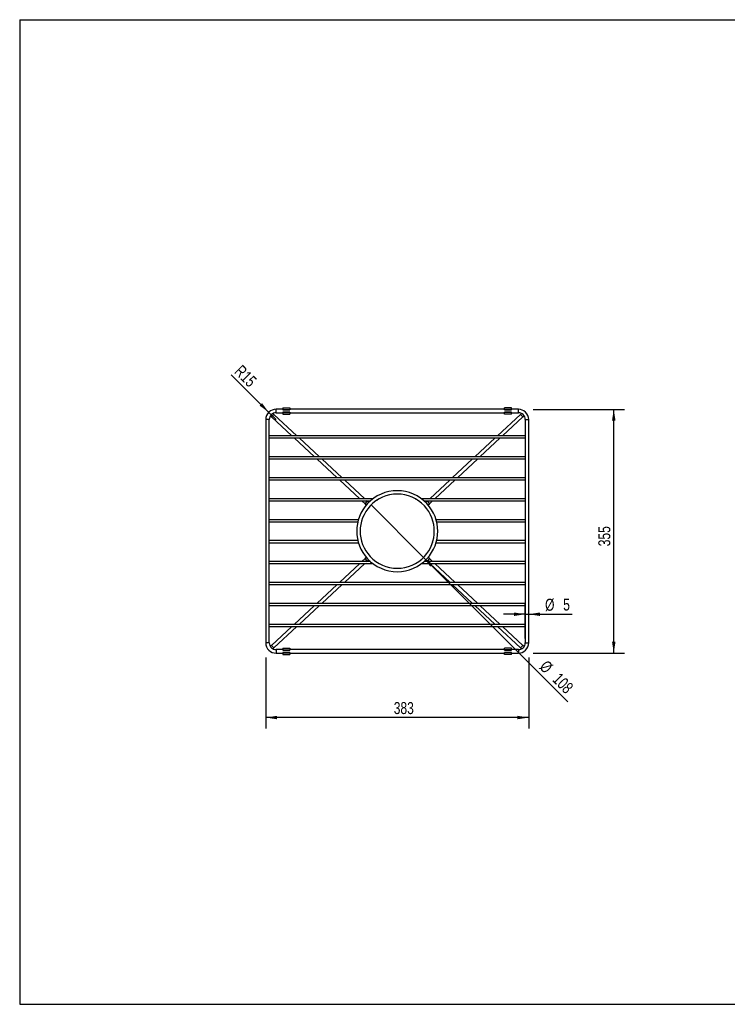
# Model space of a CAD drawing. Header units: millimetres. Extents: x 3 to 415, y 5 to 292.
# Tile 1 of 3: x 3 to 209, y 5 to 292. Entities that reach past the tile are written whole.
import ezdxf

# ---------------------------------------------------------------- set-up
doc = ezdxf.new("R2010")
doc.units = ezdxf.units.MM
doc.layers.add('FORMAT', color=179, linetype='Continuous')
doc.styles.add('SLDTEXTSTYLE0', font='TXT', dxfattribs={"width": 0.75})
doc.dimstyles.new('SLDDIMSTYLE0', dxfattribs={"dimtxt": 3.5, "dimasz": 3.302, "dimexe": 0, "dimexo": 0.0625, "dimgap": 0.875, "dimtad": 1, "dimlfac": 5, "dimrnd": 1e-09, "dimzin": 12, "dimdsep": 46, "dimtxsty": 'SLDTEXTSTYLE0', "dimblk1": 'NONE', "dimsah": 1, "dimcen": 0, "dimadec": 0, "dimazin": 3, "dimtfac": 1, "dimtdec": 0, "dimtmove": 0, "dimatfit": 3, "dimldrblk": 'NONE', "dimfxl": 1, "dimfrac": 2, "dimtolj": 1, "dimtzin": 12, "dimarcsym": 0})
doc.dimstyles.new('SLDDIMSTYLE1', dxfattribs={"dimtxt": 3.5, "dimasz": 3.302, "dimexe": 0, "dimexo": 0.0625, "dimgap": 0.875, "dimtad": 1, "dimlfac": 5, "dimrnd": 1e-09, "dimzin": 12, "dimdsep": 46, "dimtxsty": 'SLDTEXTSTYLE0', "dimsah": 1, "dimcen": 0.09, "dimadec": 0, "dimazin": 3, "dimtfac": 1, "dimtdec": 0, "dimtmove": 0, "dimatfit": 0, "dimfxl": 1, "dimfrac": 2, "dimtolj": 1, "dimtzin": 12, "dimarcsym": 0})
doc.dimstyles.new('SLDDIMSTYLE2', dxfattribs={"dimtxt": 3.5, "dimasz": 3.302, "dimexe": 0, "dimexo": 0.0625, "dimgap": 0.875, "dimtad": 1, "dimlfac": 5, "dimrnd": 1e-09, "dimzin": 12, "dimdsep": 46, "dimtxsty": 'SLDTEXTSTYLE0', "dimsah": 1, "dimcen": 0.09, "dimadec": 0, "dimazin": 3, "dimtfac": 1, "dimtdec": 0, "dimtofl": 0, "dimtmove": 0, "dimatfit": 3, "dimfxl": 1, "dimfrac": 2, "dimtolj": 1, "dimtzin": 12, "dimarcsym": 0})
doc.dimstyles.new('SLDDIMSTYLE3', dxfattribs={"dimtxt": 3.5, "dimasz": 3.302, "dimexe": 0, "dimexo": 0.0625, "dimgap": 0.875, "dimtad": 1, "dimlfac": 5, "dimrnd": 1e-09, "dimzin": 12, "dimdsep": 46, "dimtxsty": 'SLDTEXTSTYLE0', "dimsah": 1, "dimcen": 0, "dimadec": 0, "dimazin": 3, "dimtfac": 1, "dimtdec": 0, "dimtofl": 0, "dimtmove": 0, "dimatfit": 3, "dimfxl": 1, "dimfrac": 2, "dimtolj": 1, "dimtzin": 12, "dimarcsym": 0})

# ---------------------------------------------------------------- blocks, each defined once
blk = doc.blocks.new('_D')
at = {"layer": 'FORMAT'}
for q in [(105.32, 150.89), (162.67, 93.54)]:
    blk.add_line((120.6, 135.62), q, dxfattribs=at)
blk.add_solid([(120.6, 135.62), (122.57, 132.92), (123.29, 133.64)], dxfattribs=at)
at = {"layer": 'FORMAT', "char_height": 3.5, "attachment_point": 1, "rotation": 315, "style": 'SLDTEXTSTYLE0'}
for s, insert in [('%%c', (156.64, 105.95)), ('108', (160.41, 102.26))]:
    blk.add_mtext(s, dxfattribs=dict(at, insert=insert))
blk = doc.blocks.new('_None')
blk = doc.blocks.new('_D_1')
at = {"layer": 'FORMAT'}
for p, q in [((150.26, 112.02), (150.26, 122.25)), ((151.26, 112.02), (151.26, 122.25)), ((150.26, 119.07), (143.91, 119.07)), ((150.26, 119.07), (151.26, 119.07)), ((151.26, 119.07), (163.89, 119.07))]:
    blk.add_line(p, q, dxfattribs=at)
for points in [[(150.26, 119.07), (146.96, 119.58), (146.96, 118.56)], [(151.26, 119.07), (154.56, 118.56), (154.56, 119.58)]]:
    blk.add_solid(points, dxfattribs=at)
at = {"layer": 'FORMAT', "char_height": 3.5, "attachment_point": 1, "style": 'SLDTEXTSTYLE0'}
for s, insert in [('%%c', (156.03, 123.58)), ('5', (161.3, 123.64))]:
    blk.add_mtext(s, dxfattribs=dict(at, insert=insert))
blk = doc.blocks.new('_D_2')
at = {"layer": 'FORMAT'}
for p, q in [((152.53, 178.75), (179.21, 178.75)), ((176.04, 107.75), (176.04, 178.75)), ((152.53, 107.75), (179.21, 107.75))]:
    blk.add_line(p, q, dxfattribs=at)
for points in [[(176.04, 178.75), (175.53, 175.45), (176.55, 175.45)], [(176.04, 107.75), (176.55, 111.06), (175.53, 111.06)]]:
    blk.add_solid(points, dxfattribs=at)
at = {"layer": 'FORMAT', "insert": (171.53, 138.86), "char_height": 3.5, "attachment_point": 1, "rotation": 90, "style": 'SLDTEXTSTYLE0'}
blk.add_mtext('355', dxfattribs=at)
blk = doc.blocks.new('_D_3')
at = {"layer": 'FORMAT'}
for p, q in [((74.66, 106.48), (74.66, 85.8)), ((151.26, 106.48), (151.26, 85.8)), ((151.26, 88.98), (74.66, 88.98))]:
    blk.add_line(p, q, dxfattribs=at)
for points in [[(74.66, 88.98), (77.96, 88.47), (77.96, 89.48)], [(151.26, 88.98), (147.96, 89.48), (147.96, 88.47)]]:
    blk.add_solid(points, dxfattribs=at)
at = {"layer": 'FORMAT', "insert": (111.94, 93.49), "char_height": 3.5, "attachment_point": 1, "style": 'SLDTEXTSTYLE0'}
blk.add_mtext('383', dxfattribs=at)
blk = doc.blocks.new('_D_4')
at = {"layer": 'FORMAT'}
for q in [(64.6, 188.82), (77.66, 175.75)]:
    blk.add_line((75.54, 177.87), q, dxfattribs=at)
blk.add_solid([(75.54, 177.87), (73.56, 180.57), (72.84, 179.85)], dxfattribs=at)
at = {"layer": 'FORMAT', "insert": (67.75, 191.97), "char_height": 3.5, "attachment_point": 1, "rotation": 315, "style": 'SLDTEXTSTYLE0'}
blk.add_mtext('R15', dxfattribs=at)

msp = doc.modelspace()

# ---------------------------------------------------------------- linework, layer by layer
at = {"color": 7, "linetype": 'Continuous', "lineweight": 25}
for p, q in [((79.6629, 178.7536), (77.659, 178.7536)), ((79.6629, 179.1536), (81.6629, 179.1536)), ((79.6629, 179.1536), (79.6629, 178.7008)), ((79.6629, 178.7008), (81.6629, 178.7008)), ((79.6629, 178.7008), (79.6629, 178.6008)), ((79.6629, 178.6008), (81.6629, 178.6008)), ((81.6629, 177.9063), (79.6629, 177.9063)), ((79.6629, 177.9063), (79.6629, 177.8063)), ((81.6629, 179.1536), (81.6629, 178.7008)), ((144.255, 178.7536), (81.6629, 178.7536)), ((81.6629, 178.7008), (81.6629, 178.6008)), ((81.6629, 177.9063), (81.6629, 177.8063)), ((146.255, 179.1536), (144.255, 179.1536)), ((144.255, 178.7008), (144.255, 179.1536)), ((146.255, 178.7008), (144.255, 178.7008)), ((144.255, 178.6008), (144.255, 178.7008)), ((144.255, 178.6008), (146.255, 178.6008)), ((146.255, 177.9063), (144.255, 177.9063)), ((144.255, 177.8063), (144.255, 177.9063)), ((146.255, 178.7008), (146.255, 179.1536)), ((148.259, 178.7536), (146.255, 178.7536)), ((146.255, 178.6008), (146.255, 178.7008)), ((146.255, 177.8063), (146.255, 177.9063)), ((74.659, 175.7536), (74.659, 110.7536)), ((75.659, 110.7536), (75.659, 175.7536)), ((75.9828, 176.8447), (76.3321, 176.521)), ((76.3321, 176.521), (82.2836, 171.0046)), ((77.0119, 177.2544), (76.7238, 177.5214)), ((83.7547, 171.0046), (77.0119, 177.2544)), ((77.659, 177.7536), (79.6629, 177.7536)), ((79.6629, 177.8063), (79.6629, 177.3536)), ((79.6629, 177.8063), (81.6629, 177.8063)), ((79.6629, 177.3536), (81.6629, 177.3536)), ((81.6629, 177.8063), (81.6629, 177.3536)), ((81.6629, 177.7536), (144.255, 177.7536)), ((148.906, 177.2544), (142.1632, 171.0046)), ((143.6343, 171.0046), (149.5858, 176.521)), ((146.255, 177.8063), (144.255, 177.8063)), ((144.255, 177.3536), (144.255, 177.8063)), ((146.255, 177.3536), (144.255, 177.3536)), ((146.255, 177.3536), (146.255, 177.8063)), ((146.255, 177.7536), (148.259, 177.7536)), ((149.1941, 177.5214), (148.906, 177.2544)), ((149.5858, 176.521), (149.9351, 176.8447)), ((150.259, 175.7536), (150.259, 110.7536)), ((151.259, 110.7536), (151.259, 175.7536)), ((150.259, 171.0046), (75.659, 171.0046)), ((75.659, 170.4026), (150.259, 170.4026)), ((82.9331, 170.4026), (88.8648, 164.9046)), ((90.3358, 164.9046), (84.4041, 170.4026)), ((141.5138, 170.4026), (135.5821, 164.9046)), ((137.0532, 164.9046), (142.9848, 170.4026)), ((150.259, 164.9046), (75.659, 164.9046)), ((75.659, 164.3026), (150.259, 164.3026)), ((89.5142, 164.3026), (95.4459, 158.8046)), ((96.9169, 158.8046), (90.9853, 164.3026)), ((134.9326, 164.3026), (129.001, 158.8046)), ((130.472, 158.8046), (136.4037, 164.3026)), ((150.259, 158.8046), (75.659, 158.8046)), ((75.659, 158.2026), (150.259, 158.2026)), ((96.0954, 158.2026), (102.027, 152.7046)), ((103.498, 152.7046), (97.5664, 158.2026)), ((128.3515, 158.2026), (122.4199, 152.7046)), ((123.8909, 152.7046), (129.8226, 158.2026)), ((105.8936, 152.7046), (75.659, 152.7046)), ((75.659, 152.1026), (105.1529, 152.1026)), ((102.6765, 152.1026), (103.5982, 151.2483)), ((104.2779, 151.9817), (104.1475, 152.1026)), ((106.7674, 152.1026), (106.7683, 152.1026)), ((119.1496, 152.1026), (119.1505, 152.1026)), ((150.259, 152.7046), (120.0243, 152.7046)), ((120.7651, 152.1026), (150.259, 152.1026)), ((121.7704, 152.1026), (121.64, 151.9817)), ((122.3198, 151.2483), (123.2414, 152.1026)), ((103.5982, 151.2483), (103.9726, 150.9012)), ((104.6524, 151.6346), (104.2779, 151.9817)), ((121.64, 151.9817), (121.2655, 151.6346)), ((121.9453, 150.9012), (122.3198, 151.2483)), ((101.6448, 146.6046), (75.659, 146.6046)), ((102.7111, 146.6046), (102.692, 146.6046)), ((123.2259, 146.6046), (123.2068, 146.6046)), ((150.259, 146.6046), (124.2731, 146.6046)), ((75.659, 146.0026), (101.4836, 146.0026)), ((102.5147, 146.0026), (102.5156, 146.0026)), ((123.4023, 146.0026), (123.4032, 146.0026)), ((124.4343, 146.0026), (150.259, 146.0026)), ((101.4836, 140.5046), (75.659, 140.5046)), ((75.659, 139.9026), (101.6448, 139.9026)), ((124.2731, 139.9026), (150.259, 139.9026)), ((150.259, 140.5046), (124.4343, 140.5046)), ((103.5982, 135.2588), (102.6765, 134.4046)), ((103.9726, 135.6059), (103.5982, 135.2588)), ((104.2779, 134.5254), (104.6524, 134.8725)), ((121.2655, 134.8725), (121.64, 134.5254)), ((122.3198, 135.2588), (121.9453, 135.6059)), ((123.2414, 134.4046), (122.3198, 135.2588)), ((105.1529, 134.4046), (75.659, 134.4046)), ((75.659, 133.8026), (105.8936, 133.8026)), ((102.027, 133.8026), (96.0954, 128.3046)), ((97.5664, 128.3046), (103.498, 133.8026)), ((104.1475, 134.4046), (104.2779, 134.5254)), ((120.0243, 133.8026), (150.259, 133.8026)), ((150.259, 134.4046), (120.7651, 134.4046)), ((121.64, 134.5254), (121.7704, 134.4046)), ((122.4199, 133.8026), (128.3515, 128.3046)), ((129.8226, 128.3046), (123.8909, 133.8026)), ((150.259, 128.3046), (75.659, 128.3046)), ((75.659, 127.7026), (150.259, 127.7026)), ((95.4459, 127.7026), (89.5142, 122.2046)), ((90.9853, 122.2046), (96.9169, 127.7026)), ((129.001, 127.7026), (134.9326, 122.2046)), ((136.4037, 122.2046), (130.472, 127.7026)), ((150.259, 122.2046), (75.659, 122.2046)), ((75.659, 121.6026), (150.259, 121.6026)), ((88.8648, 121.6026), (82.9331, 116.1046)), ((84.4041, 116.1046), (90.3358, 121.6026)), ((135.5821, 121.6026), (141.5138, 116.1046)), ((142.9848, 116.1046), (137.0532, 121.6026)), ((150.259, 116.1046), (75.659, 116.1046)), ((75.659, 115.5026), (150.259, 115.5026)), ((82.2836, 115.5026), (76.3321, 109.9861)), ((77.0119, 109.2527), (83.7547, 115.5026)), ((142.1632, 115.5026), (148.906, 109.2527)), ((149.5858, 109.9861), (143.6343, 115.5026)), ((76.3321, 109.9861), (75.9828, 109.6624)), ((76.7238, 108.9857), (77.0119, 109.2527)), ((79.6629, 109.1536), (81.6629, 109.1536)), ((79.6629, 109.1536), (79.6629, 108.7008)), ((81.6629, 109.1536), (81.6629, 108.7008)), ((146.255, 109.1536), (144.255, 109.1536)), ((144.255, 108.7008), (144.255, 109.1536)), ((146.255, 108.7008), (146.255, 109.1536)), ((148.906, 109.2527), (149.1941, 108.9857)), ((149.9351, 109.6624), (149.5858, 109.9861)), ((79.6629, 108.7536), (77.659, 108.7536)), ((77.659, 107.7536), (79.6629, 107.7536)), ((79.6629, 108.7008), (81.6629, 108.7008)), ((79.6629, 108.7008), (79.6629, 108.6008)), ((79.6629, 108.6008), (81.6629, 108.6008)), ((81.6629, 107.9063), (79.6629, 107.9063)), ((79.6629, 107.9063), (79.6629, 107.8063)), ((79.6629, 107.8063), (79.6629, 107.3536)), ((79.6629, 107.8063), (81.6629, 107.8063)), ((79.6629, 107.3536), (81.6629, 107.3536)), ((144.255, 108.7536), (81.6629, 108.7536)), ((81.6629, 108.7008), (81.6629, 108.6008)), ((81.6629, 107.9063), (81.6629, 107.8063)), ((81.6629, 107.8063), (81.6629, 107.3536)), ((81.6629, 107.7536), (144.255, 107.7536)), ((146.255, 108.7008), (144.255, 108.7008)), ((144.255, 108.6008), (144.255, 108.7008)), ((144.255, 108.6008), (146.255, 108.6008)), ((146.255, 107.9063), (144.255, 107.9063)), ((144.255, 107.8063), (144.255, 107.9063)), ((146.255, 107.8063), (144.255, 107.8063)), ((144.255, 107.3536), (144.255, 107.8063)), ((146.255, 107.3536), (144.255, 107.3536)), ((148.259, 108.7536), (146.255, 108.7536)), ((146.255, 108.6008), (146.255, 108.7008)), ((146.255, 107.8063), (146.255, 107.9063)), ((146.255, 107.3536), (146.255, 107.8063)), ((146.255, 107.7536), (148.259, 107.7536))]:
    msp.add_line(p, q, dxfattribs=at)
at = {"color": 8, "linetype": 'Continuous', "lineweight": 25}
for p, q in [((77.659, 177.7536), (77.659, 178.7536)), ((148.259, 177.7536), (148.259, 178.7536)), ((75.659, 175.7536), (74.659, 175.7536)), ((76.3321, 176.521), (76.9213, 177.1566)), ((76.9213, 177.1566), (77.0119, 177.2544)), ((148.906, 177.2544), (148.9966, 177.1566)), ((148.9966, 177.1566), (149.5858, 176.521)), ((150.259, 175.7536), (151.259, 175.7536)), ((103.5982, 151.2483), (104.1873, 151.8839)), ((104.1873, 151.8839), (104.2779, 151.9817)), ((121.64, 151.9817), (121.7306, 151.8839)), ((121.7306, 151.8839), (122.3198, 151.2483)), ((104.1873, 134.6232), (103.5982, 135.2588)), ((122.3198, 135.2588), (121.7306, 134.6232)), ((104.2779, 134.5254), (104.1873, 134.6232)), ((121.7306, 134.6232), (121.64, 134.5254)), ((75.659, 110.7536), (74.659, 110.7536)), ((76.9213, 109.3505), (76.3321, 109.9861)), ((77.0119, 109.2527), (76.9213, 109.3505)), ((148.9966, 109.3505), (148.906, 109.2527)), ((149.5858, 109.9861), (148.9966, 109.3505)), ((150.259, 110.7536), (151.259, 110.7536)), ((77.659, 108.7536), (77.659, 107.7536)), ((148.259, 108.7536), (148.259, 107.7536))]:
    msp.add_line(p, q, dxfattribs=at)
at = {"color": 7, "linetype": 'Continuous', "lineweight": 25}
for centre, radius, start, end in [((77.659, 175.7536), 3, 133.518483, 180), ((77.659, 175.7536), 3, 90, 133.518483), ((148.259, 175.7536), 3, 46.53831, 90), ((148.259, 175.7536), 3, 0, 46.53831), ((77.659, 175.7536), 2, 133.40424, 180), ((77.659, 175.7536), 2, 90, 133.40424), ((148.259, 175.7536), 2, 46.535558, 90), ((148.259, 175.7536), 2, 0, 46.535558), ((112.959, 143.2536), 11.8, 42.832899, 137.179556), ((112.959, 143.2536), 10.8, 90, 137.167159), ((112.959, 143.2536), 10.8, 42.833047, 90), ((112.959, 143.2536), 11.8, 137.179556, 222.825178), ((112.959, 143.2536), 10.8, 137.167159, 222.822692), ((112.959, 143.2536), 10.8, 317.176452, 42.833047), ((112.959, 143.2536), 11.8, 317.167921, 42.832899), ((112.9597, 143.2534), 10.7992, 341.941957, 345.253921), ((112.959, 143.2536), 11.8, 222.825178, 270), ((112.959, 143.2536), 10.8, 222.822692, 317.176452), ((112.959, 143.2536), 11.8, 270, 317.167921), ((77.659, 110.7536), 3, 180, 226.599157), ((77.659, 110.7536), 2, 180, 226.552692), ((77.659, 110.7536), 2, 226.552692, 270), ((148.259, 110.7536), 2, 270, 313.53837), ((148.259, 110.7536), 2, 313.53837, 0), ((148.259, 110.7536), 3, 313.479359, 0), ((77.659, 110.7536), 3, 226.599157, 270), ((148.259, 110.7536), 3, 270, 313.479359)]:
    msp.add_arc(centre, radius, start, end, dxfattribs=at)
for points, knots in [([(107.7322, 152.7046), (107.7305, 152.7036), (107.7267, 152.7015), (107.6913, 152.6818), (107.6102, 152.6363), (107.4393, 152.5378), (107.2111, 152.3987), (107.005, 152.2648), (106.8763, 152.1779), (106.8106, 152.1327), (106.7736, 152.1069), (106.77, 152.1044), (106.7683, 152.1032)], [0, 0, 0, 0, 0.037858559, 0.084764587, 0.15892665, 0.297775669, 0.53817159, 0.729941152, 0.825379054, 0.90235766, 0.953067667, 1, 1, 1, 1]), ([(119.1496, 152.1032), (119.1499, 152.103), (119.1532, 152.1006), (119.1403, 152.1097), (119.1062, 152.1334), (119.0245, 152.1897), (118.8661, 152.296), (118.6327, 152.4451), (118.4075, 152.5794), (118.267, 152.6592), (118.2095, 152.6914), (118.188, 152.7033), (118.1862, 152.7043), (118.1857, 152.7046)], [0, 0, 0, 0, 0.00419744, 0.04756877, 0.10133521, 0.18059592, 0.31392836, 0.53639598, 0.76927792, 0.88058314, 0.92953411, 0.9789687, 1, 1, 1, 1]), ([(102.5147, 140.5046), (102.5155, 140.5014), (102.5172, 140.4951), (102.5302, 140.4458), (102.5501, 140.3731), (102.5762, 140.2802), (102.6064, 140.1766), (102.6374, 140.0742), (102.6651, 139.9858), (102.684, 139.9271), (102.6926, 139.9005), (102.6912, 139.9049), (102.6909, 139.9058)], [0, 0, 0, 0, 0.10250286, 0.20495777, 0.30878542, 0.41590249, 0.52680001, 0.64052538, 0.754473, 0.86526969, 0.97088049, 1, 1, 1, 1])]:
    msp.add_open_spline(points, degree=3, knots=knots, dxfattribs=at)
at = {"layer": 'FORMAT'}
for p, q in [((2.9641, 292.2451), (415.2814, 292.2451)), ((2.9641, 292.2451), (2.9641, 5.4475)), ((2.9641, 5.4475), (415.2814, 5.4475))]:
    msp.add_line(p, q, dxfattribs=at)

# ---------------------------------------------------------------- dimensions: what is measured, and where the dimension line sits
dim = msp.add_radius_dim(center=(77.659, 175.7536), mpoint=(75.5376, 177.8749), dimstyle='SLDDIMSTYLE3', dxfattribs=at)
dim.commit()
dim.dimension.update_dxf_attribs({"geometry": '_D_4', "text_midpoint": (67.2469, 186.1657), "dimtype": 164})
dim = msp.add_linear_dim(base=(173.259, 178.7536), p1=(151.259, 107.7536), p2=(151.259, 178.7536), angle=90, dimstyle='SLDDIMSTYLE2', dxfattribs=at)
dim.commit()
dim.dimension.update_dxf_attribs({"geometry": '_D_2', "text_midpoint": (173.259, 142.7358), "dimtype": 160})
dim = msp.add_diameter_dim_2p(p1=(105.3222, 150.8903), p2=(120.5957, 135.6168), dimstyle='SLDDIMSTYLE0', dxfattribs=at)
dim.commit()
dim.dimension.update_dxf_attribs({"geometry": '_D', "text_midpoint": (158.1022, 98.1103), "dimtype": 163})
dim = msp.add_linear_dim(base=(151.259, 119.072), p1=(150.259, 110.7536), p2=(151.259, 110.7536), text='%%c<>', dimstyle='SLDDIMSTYLE1', dxfattribs=at)
dim.commit()
dim.dimension.update_dxf_attribs({"geometry": '_D_1', "text_midpoint": (159.9573, 119.072), "dimtype": 160})
dim = msp.add_linear_dim(base=(74.659, 91.7536), p1=(151.259, 107.7536), p2=(74.659, 107.7536), dimstyle='SLDDIMSTYLE2', dxfattribs=at)
dim.commit()
dim.dimension.update_dxf_attribs({"geometry": '_D_3', "text_midpoint": (115.8181, 91.7536), "dimtype": 160})

doc.saveas('drawing.dxf')
